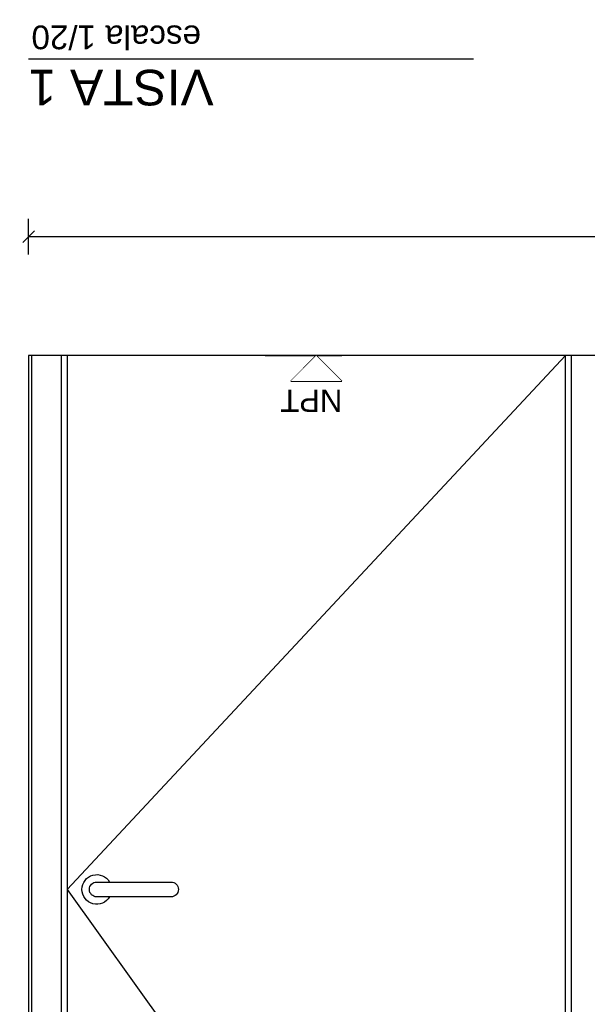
# Model space of a CAD drawing. Extents: x 1 to 126, y -14 to 17.
# Tile 87 of 131: x 73.856 to 74.813, y -4.361 to -2.701. Entities that reach past the tile are written whole.
import ezdxf
from ezdxf.enums import TextEntityAlignment as Align

# ---------------------------------------------------------------- set-up
doc = ezdxf.new("R2010")
doc.units = 0
doc.set_wipeout_variables(frame=1)
doc.header["$PDMODE"] = 3
for name, color, linetype in [('A-ALBA-1', 1, 'Continuous'), ('A-ANNO-TEXT @ 20', 2, 'Continuous'), ('A-ANOT-COTA-PARC', 1, 'Continuous'), ('A-ANOT-NIVL', 2, 'Continuous'), ('A-ANOT-NIVL @ 20', 2, 'Continuous')]:
    doc.layers.add(name, color=color, linetype=linetype)
doc.layers.add('A-ALBA-4', color=2, linetype='Continuous', lineweight=25)
doc.styles.add('BIS estudio', font='swissl.ttf')
doc.styles.add('BIS-COTA', font='swissb.ttf')
doc.styles.add('E5-100', font='micross.ttf')
doc.dimstyles.new('BIS-COTA-PARC', dxfattribs={"dimscale": 0, "dimtxt": 0.0018, "dimasz": 0.001, "dimexe": 0.0015, "dimexo": 0, "dimgap": 0.0005, "dimtad": 1, "dimdec": 0, "dimlfac": 100, "dimzin": 9, "dimdsep": 46, "dimtxsty": 'BIS-COTA', "dimblk": 'OBLIQUE', "dimcen": 2.5, "dimclrd": 256, "dimclre": 251, "dimclrt": 2, "dimadec": 1, "dimazin": 2, "dimtfac": 1, "dimtdec": 0, "dimtix": 1, "dimtmove": 2, "dimatfit": 3, "dimldrblk": 'DOT', "dimfxl": 0.0015, "dimfxlon": 1, "dimtolj": 1, "dimtzin": 0, "dimarcsym": 0})

# ---------------------------------------------------------------- blocks, each defined once
blk = doc.blocks.new('*U23')
at = {"color": 0}
for points in [[(0.96, 0), (0, 0), (0, 2.135), (0.96, 2.135)], [(0.91, 0), (0.05, 0), (0.05, 2.085), (0.91, 2.085)], [(0.9, 0), (0.06, 0), (0.06, 2.075), (0.9, 2.075)]]:
    blk.add_lwpolyline(points, close=True, dxfattribs=at)
at = {"color": 9, "linetype": 'ByBlock', "ltscale": 0.2}
for points in [[(0.06, 0.9), (0.9, 2.075)], [(0.06, 0.9), (0.9, 0)]]:
    blk.add_lwpolyline(points, dxfattribs=at)
at = {"color": 8}
blk.add_lwpolyline([(0.11, 0.9125, 1), (0.11, 0.8875), (0.235, 0.8875, 1), (0.235, 0.9125)], format="xyb", close=True, dxfattribs=at)
blk.add_arc((0.11, 0.9), 0.025, 30, 330, dxfattribs=at)
blk = doc.blocks.new('*U47')
at = {"color": 0, "linetype": 'Continuous'}
blk.add_line((-0.004296, 0), (0.002148, 0), dxfattribs=at)
at = {"color": 0, "linetype": 'Continuous', "ltscale": 5}
blk.add_lwpolyline([(-0.002148, -0.002148), (0.002148, -0.002148), (0, 0), (-0.002148, -0.002148)], dxfattribs=at)
blk.add_wipeout([(0, 0), (0.002148, -0.002148), (-0.002148, -0.002148)])
blk = doc.blocks.new('A-ANNO-TIT')
blk.add_line((-0.0375, 0), (0, 0))
at = {"linetype": 'Continuous', "style": 'E5-100'}
blk.add_attdef('ESCALA', text='', height=0.002, dxfattribs=at).set_placement((-0.000244, -0.002833), align=Align.RIGHT)
blk = doc.blocks.new('_Oblique')
at = {"color": 0, "lineweight": -2}
blk.add_line((-0.5, -0.5), (0.5, 0.5), dxfattribs=at)
blk = doc.blocks.new('*D253')
at = {"layer": 'A-ANOT-COTA-PARC', "color": 251, "lineweight": -2, "transparency": 16777216}
for p, q in [((73.8713, -3.097), (73.8713, -3.037)), ((75.8667, -3.097), (75.8667, -3.037))]:
    blk.add_line(p, q, dxfattribs=at)
at = {"layer": 'A-ANOT-COTA-PARC', "lineweight": -2, "transparency": 16777216}
blk.add_line((75.8667, -3.067), (73.8713, -3.067), dxfattribs=at)
at = {"layer": 'Defpoints', "color": 0, "transparency": 16777216}
for p in [(73.8713, -3.067), (73.8713, -3.2676), (75.8667, -3.2676)]:
    blk.add_point(p, dxfattribs=at)
at = {"layer": 'A-ANOT-COTA-PARC', "lineweight": -2, "transparency": 16777216, "xscale": 0.02, "yscale": 0.02, "zscale": 0.02, "rotation": 180}
blk.add_blockref('_Oblique', (73.8713, -3.067), dxfattribs=at)
at = {"layer": 'A-ANOT-COTA-PARC', "lineweight": -2, "transparency": 16777216, "xscale": 0.02, "yscale": 0.02, "zscale": 0.02}
blk.add_blockref('_Oblique', (75.8667, -3.067), dxfattribs=at)
at = {"layer": 'A-ANOT-COTA-PARC', "color": 2, "transparency": 16777216, "insert": (74.869, -3.0955), "char_height": 0.036, "attachment_point": 5, "rotation": 180, "style": 'BIS-COTA'}
blk.add_mtext('\\A1;200', dxfattribs=at)
blk = doc.blocks.new('_Dot')
at = {"color": 0, "linetype": 'ByBlock', "lineweight": -2}
blk.add_line((-0.5, 0), (-1, 0), dxfattribs=at)
at = {"color": 0, "linetype": 'ByBlock', "const_width": 0.5}
blk.add_lwpolyline([(-0.25, 0, 1), (0.25, 0, 1)], format="xyb", close=True, dxfattribs=at)

msp = doc.modelspace()

# ---------------------------------------------------------------- linework, layer by layer
at = {"layer": 'A-ALBA-4'}
msp.add_lwpolyline([(75.8817, -6.1079), (75.8817, -5.3676), (75.8667, -5.3676), (75.8667, -3.2676), (73.8713, -3.2676), (73.8713, -5.3676), (73.8563, -5.3676), (73.8563, -6.1079)], close=True, dxfattribs=at)

# ---------------------------------------------------------------- block references
at = {"layer": 'A-ALBA-1', "xscale": -1, "rotation": 180}
msp.add_blockref('*U23', (73.8763, -3.2676), dxfattribs=at)
at = {"layer": 'A-ANNO-TEXT @ 20', "linetype": 'Continuous'}
ref = msp.add_blockref('A-ANNO-TIT', (73.8713, -2.7676), dxfattribs=dict(at, xscale=20, yscale=20, zscale=20, rotation=179.9999999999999))
ref.add_attrib('TITULO', 'VISTA 1', dxfattribs={"layer": '0', "linetype": 'Continuous', "height": 0.06, "rotation": 180, "style": 'E5-100'}).set_placement((73.8713, -2.7676), align=Align.BOTTOM_RIGHT)
ref.add_attrib('ESCALA', 'escala 1/20', dxfattribs={"layer": '0', "linetype": 'Continuous', "height": 0.04, "rotation": 180, "style": 'E5-100'}).set_placement((73.8761, -2.7109), align=Align.RIGHT)

# ---------------------------------------------------------------- texts
at = {"layer": 'A-ANOT-NIVL', "color": 2, "insert": (74.3479, -3.3437), "char_height": 0.0375, "attachment_point": 5, "rotation": 180, "style": 'BIS estudio'}
msp.add_mtext('\\A1;NPT', dxfattribs=at)

# ---------------------------------------------------------------- next in the draw order: block references
at = {"layer": 'A-ANOT-NIVL @ 20', "xscale": 20, "yscale": 20, "zscale": 20, "rotation": 3.180844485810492e-08}
msp.add_blockref('*U47', (74.3563, -3.2676), dxfattribs=at)

# ---------------------------------------------------------------- next in the draw order: dimensions: what is measured, and where the dimension line sits
at = {"layer": 'A-ANOT-COTA-PARC'}
dim = msp.add_linear_dim(base=(73.8713, -3.067), p1=(75.8667, -3.2676), p2=(73.8713, -3.2676), angle=180, dimstyle='BIS-COTA-PARC', override={"dimscale": 0, "dimtix": 1, "dimtofl": 1, "dimtmove": 2, "dimatfit": 3}, dxfattribs=at)
dim.commit()
dim.dimension.update_dxf_attribs({"geometry": '*D253', "text_midpoint": (74.869, -3.0955)})

doc.saveas('drawing.dxf')
